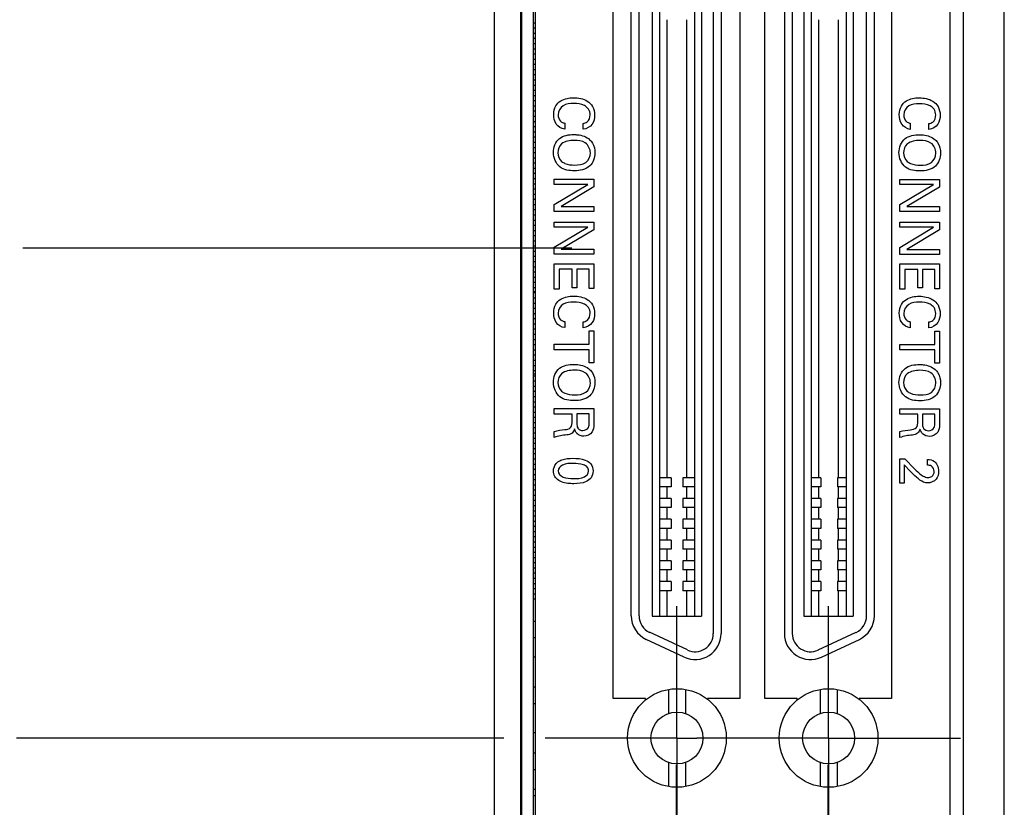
# Model space of a CAD drawing. Header units: inches. Extents: x 0 to 22, y 0 to 17.
# Tile 8 of 34: x 3.3 to 4.8, y 10.1 to 11.3. Entities that reach past the tile are written whole.
import ezdxf

# ---------------------------------------------------------------- set-up
doc = ezdxf.new("R2010")
doc.units = ezdxf.units.IN
doc.header["$LTSCALE"] = 1.21
doc.header["$MEASUREMENT"] = 0
doc.linetypes.add('CENTER', pattern=[0.6, 0.375, -0.075, 0.075, -0.075])
doc.layers.get('0').update_dxf_attribs({"linetype": 'CONTINUOUS'})
for name, color, linetype in [('02___PRT_ALL_AXES', 7, 'CONTINUOUS'), ('06___PRT_ALL_SURFS', 7, 'CONTINUOUS'), ('DEFAULT_1', 7, 'CENTER'), ('DIMENSIONS', 7, 'CONTINUOUS')]:
    doc.layers.add(name, color=color, linetype=linetype)
doc.styles.get("Standard").update_dxf_attribs({"font": 'txt', "width": 0.8})
doc.dimstyles.new('DIMSTYLE_1', dxfattribs={"dimtxt": 0.125, "dimasz": 0.18, "dimexe": 0.125, "dimexo": 0.0625, "dimgap": 0.03125, "dimtad": 0, "dimtih": 1, "dimtoh": 1, "dimzin": 4, "dimdsep": 46, "dimtxsty": 'STANDARD', "dimblk": '_FILLED', "dimblk1": '_FILLED', "dimblk2": '_FILLED', "dimcen": 0.09, "dimadec": 0, "dimazin": 0, "dimtp": 0.001, "dimtm": 0.001, "dimtfac": 1, "dimtofl": 0, "dimtmove": 0, "dimatfit": 3, "dimldrblk": '_FILLED', "dimfxl": 1, "dimtolj": 1, "dimtzin": 4, "dimarcsym": 0})

# ---------------------------------------------------------------- blocks, each defined once
blk = doc.blocks.new('*D2')
at = {"layer": 'DIMENSIONS', "color": 2, "linetype": 'CONTINUOUS'}
blk.add_line((4.0539, 11.9275), (3.3298, 11.9275), dxfattribs=at)
at = {"layer": 'DIMENSIONS', "color": 2, "linetype": 'CONTINUOUS', "insert": (3.2673, 11.99), "char_height": 0.125, "width": 1.125, "attachment_point": 3, "line_spacing_factor": 0.9}
blk.add_mtext('3.49{\\Ftxt.shx;\\W1.000000;\\H0.125000; }[88.6]', dxfattribs=at)
blk = doc.blocks.new('_FILLED')
at = {"color": 0, "linetype": 'BYBLOCK'}
blk.add_solid([(0, 0), (-1, 0.1736), (-1, -0.1736)], dxfattribs=at)
blk = doc.blocks.new('*D3')
at = {"layer": 'DIMENSIONS', "color": 2, "linetype": 'CONTINUOUS'}
blk.add_line((4.0689, 11.6479), (3.3298, 11.6479), dxfattribs=at)
at = {"layer": 'DIMENSIONS', "color": 2, "linetype": 'CONTINUOUS', "insert": (3.2673, 11.7104), "char_height": 0.125, "width": 1.425, "attachment_point": 3, "line_spacing_factor": 0.9}
blk.add_mtext('2X 3.21{\\Ftxt.shx;\\W1.000000;\\H0.125000; }[81.5]', dxfattribs=at)
blk = doc.blocks.new('*D4')
at = {"layer": 'DIMENSIONS', "color": 2, "linetype": 'CONTINUOUS'}
blk.add_line((4.0689, 10.1637), (3.3298, 10.1637), dxfattribs=at)
at = {"layer": 'DIMENSIONS', "color": 2, "linetype": 'CONTINUOUS', "insert": (3.2673, 10.2262), "char_height": 0.125, "width": 1.425, "attachment_point": 3, "line_spacing_factor": 0.9}
blk.add_mtext('2X 1.72{\\Ftxt.shx;\\W1.000000;\\H0.125000; }[43.8]', dxfattribs=at)
blk = doc.blocks.new('*D7')
at = {"layer": 'DIMENSIONS', "color": 2, "linetype": 'CONTINUOUS'}
blk.add_line((4.3849, 13.1035), (3.3519, 13.1035), dxfattribs=at)
at = {"layer": 'DIMENSIONS', "color": 2, "linetype": 'CONTINUOUS', "insert": (3.2894, 13.166), "char_height": 0.125, "width": 1.225, "attachment_point": 3, "line_spacing_factor": 0.9}
blk.add_mtext('4.66{\\Ftxt.shx;\\W1.000000;\\H0.125000; }[118.5]', dxfattribs=at)
blk = doc.blocks.new('*D18')
at = {"layer": 'DIMENSIONS', "color": 2, "linetype": 'CONTINUOUS'}
blk.add_line((4.1719, 10.9065), (3.3397, 10.9065), dxfattribs=at)
at = {"layer": 'DIMENSIONS', "color": 2, "linetype": 'CONTINUOUS', "insert": (3.2772, 10.969), "char_height": 0.125, "width": 1.125, "attachment_point": 3, "line_spacing_factor": 0.9}
blk.add_mtext('2.47{\\Ftxt.shx;\\W1.000000;\\H0.125000; }[62.7]', dxfattribs=at)

msp = doc.modelspace()

# ---------------------------------------------------------------- linework, layer by layer
at = {"color": 7, "linetype": 'CONTINUOUS'}
for p, q in [((4.8274, 7.1226), (4.8274, 13.0674)), ((4.0544, 7.9789), (4.0544, 11.942)), ((4.7654, 8.028), (4.7654, 11.946)), ((4.1164, 11.9275), (4.1164, 8.0475)), ((4.0944, 8.0522), (4.0944, 11.9228)), ((4.7454, 8.1375), (4.7454, 11.8375)), ((4.2344, 10.2235), (4.2344, 11.5895)), ((4.4264, 11.5895), (4.4264, 10.2235)), ((4.4644, 10.2235), (4.4644, 11.5895)), ((4.6564, 11.5895), (4.6564, 10.2235)), ((4.3863, 11.4895), (4.3863, 10.3222)), ((4.3981, 11.4895), (4.3981, 10.3222)), ((4.4942, 11.4895), (4.4942, 10.3222)), ((4.506, 11.4895), (4.506, 10.3222)), ((4.2938, 11.4629), (4.2938, 10.3487)), ((4.3046, 11.4629), (4.3046, 10.3487)), ((4.3578, 11.4629), (4.3578, 10.3487)), ((4.3686, 11.4629), (4.3686, 10.3487)), ((4.5237, 11.4629), (4.5237, 10.3487)), ((4.5345, 11.4629), (4.5345, 10.3487)), ((4.5877, 11.4629), (4.5877, 10.3487)), ((4.5985, 11.4629), (4.5985, 10.3487)), ((4.2619, 10.349), (4.2619, 11.4627)), ((4.2737, 10.349), (4.2737, 11.4627)), ((4.6186, 10.349), (4.6186, 11.4627)), ((4.6304, 10.349), (4.6304, 11.4627)), ((4.1164, 11.2481), (4.1134, 11.2481)), ((4.1164, 11.2402), (4.1134, 11.2402)), ((4.3164, 10.5584), (4.3164, 11.2532)), ((4.3459, 10.5584), (4.3459, 11.2532)), ((4.5463, 10.5584), (4.5463, 11.2532)), ((4.5759, 10.5584), (4.5759, 11.2532)), ((4.1164, 11.2324), (4.1134, 11.2324)), ((4.1164, 11.2245), (4.1134, 11.2245)), ((4.1164, 11.2166), (4.1134, 11.2166)), ((4.1164, 11.2087), (4.1134, 11.2087)), ((4.1164, 11.2009), (4.1134, 11.2009)), ((4.1164, 11.193), (4.1134, 11.193)), ((4.1164, 11.1851), (4.1134, 11.1851)), ((4.1164, 11.1773), (4.1134, 11.1773)), ((4.1164, 11.1694), (4.1134, 11.1694)), ((4.1164, 11.1615), (4.1134, 11.1615)), ((4.1164, 11.1536), (4.1134, 11.1536)), ((4.1164, 11.1458), (4.1134, 11.1458)), ((4.1164, 11.1379), (4.1134, 11.1379)), ((4.1164, 11.13), (4.1134, 11.13)), ((4.1164, 11.1221), (4.1134, 11.1221)), ((4.1164, 11.1143), (4.1134, 11.1143)), ((4.1164, 11.1064), (4.1134, 11.1064)), ((4.1164, 11.0985), (4.1134, 11.0985)), ((4.1164, 11.0906), (4.1134, 11.0906)), ((4.1164, 11.0828), (4.1134, 11.0828)), ((4.1164, 11.0749), (4.1134, 11.0749)), ((4.1164, 11.067), (4.1134, 11.067)), ((4.1164, 11.0591), (4.1134, 11.0591)), ((4.1164, 11.0513), (4.1134, 11.0513)), ((4.1164, 11.0434), (4.1134, 11.0434)), ((4.1164, 11.0355), (4.1134, 11.0355)), ((4.1164, 11.0276), (4.1134, 11.0276)), ((4.1164, 11.0198), (4.1134, 11.0198)), ((4.1164, 11.0119), (4.1134, 11.0119)), ((4.1164, 11.004), (4.1134, 11.004)), ((4.1164, 10.9962), (4.1134, 10.9962)), ((4.1164, 10.9883), (4.1134, 10.9883)), ((4.1164, 10.9804), (4.1134, 10.9804)), ((4.1164, 10.9725), (4.1134, 10.9725)), ((4.1164, 10.9647), (4.1134, 10.9647)), ((4.1164, 10.9568), (4.1134, 10.9568)), ((4.1164, 10.9489), (4.1134, 10.9489)), ((4.1164, 10.941), (4.1134, 10.941)), ((4.1164, 10.9332), (4.1134, 10.9332)), ((4.1164, 10.9253), (4.1134, 10.9253)), ((4.1164, 10.9174), (4.1134, 10.9174)), ((4.1164, 10.9095), (4.1134, 10.9095)), ((4.1164, 10.9017), (4.1134, 10.9017)), ((4.1164, 10.8938), (4.1134, 10.8938)), ((4.1164, 10.8859), (4.1134, 10.8859)), ((4.1164, 10.878), (4.1134, 10.878)), ((4.1164, 10.8702), (4.1134, 10.8702)), ((4.1164, 10.8623), (4.1134, 10.8623)), ((4.1164, 10.8544), (4.1134, 10.8544)), ((4.1164, 10.8466), (4.1134, 10.8466)), ((4.1134, 10.8411), (4.1164, 10.8411)), ((4.1164, 10.8387), (4.1134, 10.8387)), ((4.1164, 10.8308), (4.1134, 10.8308)), ((4.1164, 10.8229), (4.1134, 10.8229)), ((4.1164, 10.8151), (4.1134, 10.8151)), ((4.1164, 10.8072), (4.1134, 10.8072)), ((4.1164, 10.7993), (4.1134, 10.7993)), ((4.1164, 10.7914), (4.1134, 10.7914)), ((4.1164, 10.7836), (4.1134, 10.7836)), ((4.1164, 10.7757), (4.1134, 10.7757)), ((4.1164, 10.7678), (4.1134, 10.7678)), ((4.1164, 10.7599), (4.1134, 10.7599)), ((4.1164, 10.7521), (4.1134, 10.7521)), ((4.1164, 10.7442), (4.1134, 10.7442)), ((4.1164, 10.7363), (4.1134, 10.7363)), ((4.1164, 10.7284), (4.1134, 10.7284)), ((4.1164, 10.7206), (4.1134, 10.7206)), ((4.1164, 10.7155), (4.1134, 10.7155)), ((4.1164, 10.7127), (4.1134, 10.7127)), ((4.1164, 10.7048), (4.1134, 10.7048)), ((4.1164, 10.6969), (4.1134, 10.6969)), ((4.1164, 10.6891), (4.1134, 10.6891)), ((4.1164, 10.6812), (4.1134, 10.6812)), ((4.1164, 10.6733), (4.1134, 10.6733)), ((4.1164, 10.6655), (4.1134, 10.6655)), ((4.1164, 10.6576), (4.1134, 10.6576)), ((4.1164, 10.6497), (4.1134, 10.6497)), ((4.1164, 10.6418), (4.1134, 10.6418)), ((4.1164, 10.634), (4.1134, 10.634)), ((4.1164, 10.6261), (4.1134, 10.6261)), ((4.1164, 10.6182), (4.1134, 10.6182)), ((4.1164, 10.6103), (4.1134, 10.6103)), ((4.1164, 10.6025), (4.1134, 10.6025)), ((4.1164, 10.5946), (4.1134, 10.5946)), ((4.1164, 10.5867), (4.1134, 10.5867)), ((4.1164, 10.5788), (4.1134, 10.5788)), ((4.1164, 10.571), (4.1134, 10.571)), ((4.1164, 10.5631), (4.1134, 10.5631)), ((4.1164, 10.5552), (4.1134, 10.5552)), ((4.3222, 10.5584), (4.3046, 10.5584)), ((4.3222, 10.5584), (4.3222, 10.5446)), ((4.3399, 10.5584), (4.3399, 10.5446)), ((4.3578, 10.5584), (4.3399, 10.5584)), ((4.5491, 10.5584), (4.5345, 10.5584)), ((4.5491, 10.5584), (4.5491, 10.5446)), ((4.5747, 10.5584), (4.5747, 10.5446)), ((4.5877, 10.5584), (4.5747, 10.5584)), ((4.1164, 10.5473), (4.1134, 10.5473)), ((4.1164, 10.5395), (4.1134, 10.5395)), ((4.3222, 10.5446), (4.3046, 10.5446)), ((4.3164, 10.5269), (4.3164, 10.5446)), ((4.3578, 10.5446), (4.3399, 10.5446)), ((4.3459, 10.5269), (4.3459, 10.5446)), ((4.5491, 10.5446), (4.5345, 10.5446)), ((4.5463, 10.5269), (4.5463, 10.5446)), ((4.5877, 10.5446), (4.5747, 10.5446)), ((4.5759, 10.5269), (4.5759, 10.5446)), ((4.1164, 10.5316), (4.1134, 10.5316)), ((4.1164, 10.5237), (4.1134, 10.5237)), ((4.3222, 10.5269), (4.3046, 10.5269)), ((4.3222, 10.5269), (4.3222, 10.5131)), ((4.3399, 10.5269), (4.3399, 10.5131)), ((4.3578, 10.5269), (4.3399, 10.5269)), ((4.5491, 10.5269), (4.5345, 10.5269)), ((4.5491, 10.5269), (4.5491, 10.5131)), ((4.5747, 10.5269), (4.5747, 10.5131)), ((4.5877, 10.5269), (4.5747, 10.5269)), ((4.1164, 10.5158), (4.1134, 10.5158)), ((4.1164, 10.508), (4.1134, 10.508)), ((4.3222, 10.5131), (4.3046, 10.5131)), ((4.3164, 10.4954), (4.3164, 10.5131)), ((4.3578, 10.5131), (4.3399, 10.5131)), ((4.3459, 10.4954), (4.3459, 10.5131)), ((4.5491, 10.5131), (4.5345, 10.5131)), ((4.5463, 10.4954), (4.5463, 10.5131)), ((4.5877, 10.5131), (4.5747, 10.5131)), ((4.5759, 10.4954), (4.5759, 10.5131)), ((4.1164, 10.5001), (4.1134, 10.5001)), ((4.3222, 10.4954), (4.3046, 10.4954)), ((4.3222, 10.4954), (4.3222, 10.4816)), ((4.3399, 10.4954), (4.3399, 10.4816)), ((4.3578, 10.4954), (4.3399, 10.4954)), ((4.5491, 10.4954), (4.5345, 10.4954)), ((4.5491, 10.4954), (4.5491, 10.4816)), ((4.5747, 10.4954), (4.5747, 10.4816)), ((4.5877, 10.4954), (4.5747, 10.4954)), ((4.1164, 10.4922), (4.1134, 10.4922)), ((4.1164, 10.4843), (4.1134, 10.4843)), ((4.3222, 10.4816), (4.3046, 10.4816)), ((4.3164, 10.4639), (4.3164, 10.4816)), ((4.3578, 10.4816), (4.3399, 10.4816)), ((4.3459, 10.4639), (4.3459, 10.4816)), ((4.5491, 10.4816), (4.5345, 10.4816)), ((4.5463, 10.4639), (4.5463, 10.4816)), ((4.5877, 10.4816), (4.5747, 10.4816)), ((4.5759, 10.4639), (4.5759, 10.4816)), ((4.1164, 10.4765), (4.1134, 10.4765)), ((4.1164, 10.4686), (4.1134, 10.4686)), ((4.3224, 10.4639), (4.3046, 10.4639)), ((4.3224, 10.4639), (4.3224, 10.4501)), ((4.3401, 10.4639), (4.3401, 10.4501)), ((4.3578, 10.4639), (4.3401, 10.4639)), ((4.5491, 10.4639), (4.5345, 10.4639)), ((4.5491, 10.4639), (4.5491, 10.4501)), ((4.5747, 10.4639), (4.5747, 10.4501)), ((4.5877, 10.4639), (4.5747, 10.4639)), ((4.1164, 10.4607), (4.1134, 10.4607)), ((4.1164, 10.4528), (4.1134, 10.4528)), ((4.3224, 10.4501), (4.3046, 10.4501)), ((4.3164, 10.4324), (4.3164, 10.4501)), ((4.3578, 10.4501), (4.3401, 10.4501)), ((4.3459, 10.4324), (4.3459, 10.4501)), ((4.5491, 10.4501), (4.5345, 10.4501)), ((4.5463, 10.4324), (4.5463, 10.4501)), ((4.5877, 10.4501), (4.5747, 10.4501)), ((4.5759, 10.4324), (4.5759, 10.4501)), ((4.1164, 10.445), (4.1134, 10.445)), ((4.1164, 10.4371), (4.1134, 10.4371)), ((4.1164, 10.4292), (4.1134, 10.4292)), ((4.1164, 10.4214), (4.1134, 10.4214)), ((4.3222, 10.4324), (4.3046, 10.4324)), ((4.3222, 10.4186), (4.3046, 10.4186)), ((4.3164, 10.4009), (4.3164, 10.4186)), ((4.3222, 10.4324), (4.3222, 10.4186)), ((4.3399, 10.4324), (4.3399, 10.4186)), ((4.3578, 10.4324), (4.3399, 10.4324)), ((4.3578, 10.4186), (4.3399, 10.4186)), ((4.3459, 10.4009), (4.3459, 10.4186)), ((4.5491, 10.4324), (4.5345, 10.4324)), ((4.5491, 10.4186), (4.5345, 10.4186)), ((4.5463, 10.4009), (4.5463, 10.4186)), ((4.5491, 10.4324), (4.5491, 10.4186)), ((4.5747, 10.4324), (4.5747, 10.4186)), ((4.5877, 10.4324), (4.5747, 10.4324)), ((4.5877, 10.4186), (4.5747, 10.4186)), ((4.5759, 10.4009), (4.5759, 10.4186)), ((4.1164, 10.4135), (4.1134, 10.4135)), ((4.1164, 10.4056), (4.1134, 10.4056)), ((4.1164, 10.3977), (4.1134, 10.3977)), ((4.1164, 10.3899), (4.1134, 10.3899)), ((4.3222, 10.4009), (4.3046, 10.4009)), ((4.3222, 10.4009), (4.3222, 10.3871)), ((4.3399, 10.4009), (4.3399, 10.3871)), ((4.3578, 10.4009), (4.3399, 10.4009)), ((4.5491, 10.4009), (4.5345, 10.4009)), ((4.5491, 10.4009), (4.5491, 10.3871)), ((4.5747, 10.4009), (4.5747, 10.3871)), ((4.5877, 10.4009), (4.5747, 10.4009)), ((4.1164, 10.382), (4.1134, 10.382)), ((4.1164, 10.3741), (4.1134, 10.3741)), ((4.3222, 10.3871), (4.3046, 10.3871)), ((4.3164, 10.3487), (4.3164, 10.3871)), ((4.3578, 10.3871), (4.3399, 10.3871)), ((4.3459, 10.3487), (4.3459, 10.3871)), ((4.5491, 10.3871), (4.5345, 10.3871)), ((4.5463, 10.3487), (4.5463, 10.3871)), ((4.5877, 10.3871), (4.5747, 10.3871)), ((4.5759, 10.3487), (4.5759, 10.3871)), ((4.2938, 10.3487), (4.3686, 10.3487)), ((4.5237, 10.3487), (4.5985, 10.3487)), ((4.1134, 10.3411), (4.1164, 10.3411)), ((4.1164, 10.3155), (4.1134, 10.3155)), ((4.3471, 10.2972), (4.2896, 10.324)), ((4.5452, 10.2972), (4.6027, 10.324)), ((4.3421, 10.2865), (4.2846, 10.3133)), ((4.5502, 10.2865), (4.6077, 10.3133)), ((4.1164, 10.2865), (4.1134, 10.2865)), ((4.1134, 10.2411), (4.1164, 10.2411)), ((4.3184, 10.2374), (4.3184, 10.2009)), ((4.344, 10.2374), (4.344, 10.2009)), ((4.5483, 10.2374), (4.5483, 10.2009)), ((4.5739, 10.2374), (4.5739, 10.2009)), ((4.1164, 10.2155), (4.1134, 10.2155)), ((4.2834, 10.2235), (4.2344, 10.2235)), ((4.2834, 10.221), (4.2834, 10.2235)), ((4.3774, 10.2235), (4.3774, 10.2224)), ((4.4264, 10.2235), (4.3774, 10.2235)), ((4.5134, 10.2235), (4.4644, 10.2235)), ((4.5134, 10.221), (4.5134, 10.2235)), ((4.6074, 10.2235), (4.6074, 10.2223)), ((4.6564, 10.2235), (4.6074, 10.2235)), ((4.1134, 10.1719), (4.1164, 10.1719)), ((4.1134, 10.1411), (4.1164, 10.1411)), ((4.3184, 10.1265), (4.3184, 10.09)), ((4.344, 10.1265), (4.344, 10.09)), ((4.5483, 10.1265), (4.5483, 10.09)), ((4.5739, 10.1265), (4.5739, 10.09)), ((4.1164, 10.1155), (4.1134, 10.1155)), ((4.1144, 10.0859), (4.1164, 10.0859)), ((4.1164, 10.0761), (4.1144, 10.0761))]:
    msp.add_line(p, q, dxfattribs=at)
at = {"color": 40, "linetype": 'CONTINUOUS'}
for p, q in [((4.161, 11.0963), (4.161, 11.0872)), ((4.1891, 11.087), (4.1891, 11.0959)), ((4.6849, 11.0961), (4.6849, 11.0869)), ((4.713, 11.0868), (4.713, 11.0957)), ((4.1452, 11.0035), (4.1452, 11.0111)), ((4.1452, 11.0111), (4.2053, 11.0111)), ((4.1452, 10.973), (4.1962, 11.0035)), ((4.1962, 11.0035), (4.1452, 11.0035)), ((4.2053, 11.0111), (4.2053, 10.9995)), ((4.6691, 11.0033), (4.6691, 11.0109)), ((4.6691, 11.0109), (4.7292, 11.0109)), ((4.6691, 10.9728), (4.7202, 11.0033)), ((4.7202, 11.0033), (4.6691, 11.0033)), ((4.7292, 11.0109), (4.7292, 10.9993)), ((4.2053, 10.9995), (4.1556, 10.97)), ((4.7292, 10.9993), (4.6795, 10.9698)), ((4.1452, 10.9623), (4.1452, 10.973)), ((4.6691, 10.9621), (4.6691, 10.9728)), ((4.2053, 10.9623), (4.1452, 10.9623)), ((4.1556, 10.97), (4.2053, 10.97)), ((4.2053, 10.97), (4.2053, 10.9623)), ((4.7292, 10.9621), (4.6691, 10.9621)), ((4.6795, 10.9698), (4.7292, 10.9698)), ((4.7292, 10.9698), (4.7292, 10.9621)), ((4.1452, 10.9387), (4.1452, 10.9463)), ((4.1452, 10.9463), (4.2053, 10.9463)), ((4.2053, 10.9463), (4.2053, 10.9347)), ((4.6691, 10.9385), (4.6691, 10.9461)), ((4.6691, 10.9461), (4.7292, 10.9461)), ((4.7292, 10.9461), (4.7292, 10.9345)), ((4.1452, 10.9081), (4.1962, 10.9387)), ((4.1962, 10.9387), (4.1452, 10.9387)), ((4.2053, 10.9347), (4.1556, 10.9051)), ((4.6691, 10.9079), (4.7202, 10.9385)), ((4.7202, 10.9385), (4.6691, 10.9385)), ((4.7292, 10.9345), (4.6795, 10.9049)), ((4.1452, 10.8975), (4.1452, 10.9081)), ((4.2053, 10.8975), (4.1452, 10.8975)), ((4.1556, 10.9051), (4.2053, 10.9051)), ((4.2053, 10.9051), (4.2053, 10.8975)), ((4.6691, 10.8973), (4.6691, 10.9079)), ((4.7292, 10.8973), (4.6691, 10.8973)), ((4.6795, 10.9049), (4.7292, 10.9049)), ((4.7292, 10.9049), (4.7292, 10.8973)), ((4.1452, 10.8446), (4.1452, 10.883)), ((4.1452, 10.883), (4.2053, 10.883)), ((4.2053, 10.883), (4.2053, 10.8453)), ((4.6691, 10.8444), (4.6691, 10.8828)), ((4.6691, 10.8828), (4.7292, 10.8828)), ((4.7292, 10.8828), (4.7292, 10.8451)), ((4.1525, 10.8747), (4.1525, 10.8446)), ((4.1725, 10.8747), (4.1525, 10.8747)), ((4.1725, 10.8467), (4.1725, 10.8747)), ((4.1795, 10.8747), (4.1795, 10.8467)), ((4.1982, 10.8747), (4.1795, 10.8747)), ((4.1982, 10.8453), (4.1982, 10.8747)), ((4.6764, 10.8745), (4.6764, 10.8444)), ((4.6964, 10.8745), (4.6764, 10.8745)), ((4.6964, 10.8465), (4.6964, 10.8745)), ((4.7034, 10.8745), (4.7034, 10.8465)), ((4.7222, 10.8745), (4.7034, 10.8745)), ((4.7222, 10.8451), (4.7222, 10.8745)), ((4.1525, 10.8446), (4.1452, 10.8446)), ((4.1795, 10.8467), (4.1725, 10.8467)), ((4.2053, 10.8453), (4.1982, 10.8453)), ((4.6764, 10.8444), (4.6691, 10.8444)), ((4.7034, 10.8465), (4.6964, 10.8465)), ((4.7292, 10.8451), (4.7222, 10.8451)), ((4.161, 10.7953), (4.161, 10.7862)), ((4.1891, 10.786), (4.1891, 10.7949)), ((4.6849, 10.7951), (4.6849, 10.7859)), ((4.713, 10.7858), (4.713, 10.7947)), ((4.1982, 10.761), (4.1982, 10.7811)), ((4.1982, 10.7811), (4.2053, 10.7811)), ((4.2053, 10.7811), (4.2053, 10.7326)), ((4.7222, 10.7607), (4.7222, 10.7809)), ((4.7222, 10.7809), (4.7292, 10.7809)), ((4.7292, 10.7809), (4.7292, 10.7323)), ((4.1452, 10.7527), (4.1452, 10.761)), ((4.1452, 10.761), (4.1982, 10.761)), ((4.1982, 10.7527), (4.1452, 10.7527)), ((4.1982, 10.7326), (4.1982, 10.7527)), ((4.6691, 10.7525), (4.6691, 10.7607)), ((4.6691, 10.7607), (4.7222, 10.7607)), ((4.7222, 10.7525), (4.6691, 10.7525)), ((4.7222, 10.7323), (4.7222, 10.7525)), ((4.2053, 10.7326), (4.1982, 10.7326)), ((4.7292, 10.7323), (4.7222, 10.7323)), ((4.1452, 10.655), (4.1452, 10.6633)), ((4.1452, 10.6633), (4.2053, 10.6633)), ((4.2053, 10.6633), (4.2053, 10.6418)), ((4.6691, 10.6548), (4.6691, 10.6631)), ((4.6691, 10.6631), (4.7292, 10.6631)), ((4.7292, 10.6631), (4.7292, 10.6416)), ((4.1723, 10.655), (4.1452, 10.655)), ((4.1723, 10.6446), (4.1723, 10.655)), ((4.1794, 10.6552), (4.1794, 10.6421)), ((4.1983, 10.6552), (4.1794, 10.6552)), ((4.1983, 10.6421), (4.1983, 10.6552)), ((4.6963, 10.6548), (4.6691, 10.6548)), ((4.6963, 10.6443), (4.6963, 10.6548)), ((4.7033, 10.655), (4.7033, 10.6418)), ((4.7222, 10.655), (4.7033, 10.655)), ((4.7222, 10.6418), (4.7222, 10.655)), ((4.1452, 10.6197), (4.1452, 10.6286)), ((4.6691, 10.6195), (4.6691, 10.6284)), ((4.6691, 10.5504), (4.6691, 10.5871)), ((4.6691, 10.5871), (4.6767, 10.5871)), ((4.6767, 10.5871), (4.6915, 10.572)), ((4.711, 10.5775), (4.711, 10.5862)), ((4.6757, 10.5778), (4.6757, 10.5504)), ((4.6853, 10.5678), (4.6757, 10.5778)), ((4.6757, 10.5504), (4.6691, 10.5504))]:
    msp.add_line(p, q, dxfattribs=at)
at = {"color": 7, "linetype": 'CONTINUOUS'}
for centre, radius in [((4.3312, 10.1637), 0.0748), ((4.5611, 10.1637), 0.0748), ((4.3312, 10.1637), 0.0394), ((4.5611, 10.1637), 0.0394)]:
    msp.add_circle(centre, radius, dxfattribs=at)
for centre, radius, start, end in [((4.3013, 10.349), 0.0394, 180, 245), ((4.3013, 10.349), 0.0276, 180, 245), ((4.591, 10.349), 0.0276, 295, 360), ((4.591, 10.349), 0.0394, 295, 360), ((4.3587, 10.3222), 0.0394, 245, 360), ((4.3587, 10.3222), 0.0276, 245, 360), ((4.5335, 10.3222), 0.0394, 180, 295), ((4.5335, 10.3222), 0.0276, 180, 295)]:
    msp.add_arc(centre, radius, start, end, dxfattribs=at)
at = {"color": 40, "linetype": 'CONTINUOUS'}
for points, knots in [([(4.1443, 11.1096), (4.1443, 11.114), (4.1459, 11.1225), (4.157, 11.1331), (4.1679, 11.1349), (4.1746, 11.1349)], [0, 0, 0, 0, 0.299451, 0.545434, 1, 1, 1, 1]), ([(4.1746, 11.1349), (4.1816, 11.1349), (4.1931, 11.1329), (4.2045, 11.1217), (4.2062, 11.1131), (4.2062, 11.1086)], [0, 0, 0, 0, 0.460691, 0.70584, 1, 1, 1, 1]), ([(4.6682, 11.1094), (4.6682, 11.1138), (4.6698, 11.1222), (4.6809, 11.1329), (4.6918, 11.1347), (4.6985, 11.1347)], [0, 0, 0, 0, 0.299454, 0.545441, 1, 1, 1, 1]), ([(4.6985, 11.1347), (4.7056, 11.1347), (4.717, 11.1326), (4.7284, 11.1215), (4.7301, 11.1128), (4.7301, 11.1083)], [0, 0, 0, 0, 0.460696, 0.705845, 1, 1, 1, 1]), ([(4.1747, 11.126), (4.1692, 11.126), (4.1576, 11.1255), (4.1511, 11.1142), (4.1511, 11.109)], [0, 0, 0, 0, 0.512404, 1, 1, 1, 1]), ([(4.1995, 11.1089), (4.1995, 11.1119), (4.198, 11.118), (4.1887, 11.1251), (4.1802, 11.126), (4.1747, 11.126)], [0, 0, 0, 0, 0.271196, 0.511218, 1, 1, 1, 1]), ([(4.6986, 11.1257), (4.6931, 11.1257), (4.6815, 11.1253), (4.675, 11.114), (4.675, 11.1088)], [0, 0, 0, 0, 0.512403, 1, 1, 1, 1]), ([(4.7234, 11.1087), (4.7234, 11.1117), (4.722, 11.1178), (4.7126, 11.1249), (4.7041, 11.1257), (4.6986, 11.1257)], [0, 0, 0, 0, 0.271199, 0.511224, 1, 1, 1, 1]), ([(4.161, 11.0872), (4.156, 11.0877), (4.1462, 11.0939), (4.1443, 11.1046), (4.1443, 11.1096)], [0, 0, 0, 0, 0.497313, 1, 1, 1, 1]), ([(4.1891, 11.0959), (4.1912, 11.0962), (4.1973, 11.098), (4.1995, 11.105), (4.1995, 11.1089)], [0, 0, 0, 0, 0.356096, 1, 1, 1, 1]), ([(4.2062, 11.1086), (4.2062, 11.1039), (4.2045, 11.0933), (4.1943, 11.0874), (4.1891, 11.087)], [0, 0, 0, 0, 0.469174, 1, 1, 1, 1]), ([(4.6849, 11.0869), (4.68, 11.0875), (4.6701, 11.0937), (4.6682, 11.1044), (4.6682, 11.1094)], [0, 0, 0, 0, 0.497317, 1, 1, 1, 1]), ([(4.713, 11.0957), (4.7151, 11.096), (4.7213, 11.0978), (4.7234, 11.1048), (4.7234, 11.1087)], [0, 0, 0, 0, 0.356078, 1, 1, 1, 1]), ([(4.7301, 11.1083), (4.7301, 11.1037), (4.7284, 11.0931), (4.7183, 11.0872), (4.713, 11.0868)], [0, 0, 0, 0, 0.469179, 1, 1, 1, 1]), ([(4.1547, 11.0992), (4.1552, 11.0987), (4.1571, 11.0973), (4.1594, 11.0966), (4.161, 11.0963)], [0, 0, 0, 0, 0.315425, 1, 1, 1, 1]), ([(4.6786, 11.099), (4.6791, 11.0985), (4.681, 11.0971), (4.6834, 11.0964), (4.6849, 11.0961)], [0, 0, 0, 0, 0.315427, 1, 1, 1, 1]), ([(4.1438, 11.0518), (4.1438, 11.0595), (4.1503, 11.0766), (4.1673, 11.079), (4.1748, 11.079)], [0, 0, 0, 0, 0.507845, 1, 1, 1, 1]), ([(4.1748, 11.079), (4.1767, 11.079), (4.1851, 11.0786), (4.194, 11.0757), (4.1988, 11.0712)], [0, 0, 0, 0, 0.221614, 1, 1, 1, 1]), ([(4.6677, 11.0516), (4.6677, 11.0593), (4.6742, 11.0764), (4.6913, 11.0787), (4.6988, 11.0787)], [0, 0, 0, 0, 0.507846, 1, 1, 1, 1]), ([(4.6988, 11.0787), (4.7006, 11.0787), (4.7091, 11.0784), (4.7179, 11.0755), (4.7227, 11.071)], [0, 0, 0, 0, 0.221612, 1, 1, 1, 1]), ([(4.1999, 11.0511), (4.1999, 11.0568), (4.1938, 11.0693), (4.1811, 11.0702), (4.1753, 11.0702)], [0, 0, 0, 0, 0.496508, 1, 1, 1, 1]), ([(4.1988, 11.0712), (4.2004, 11.0697), (4.2052, 11.064), (4.2069, 11.0563), (4.2069, 11.0511)], [0, 0, 0, 0, 0.293027, 1, 1, 1, 1]), ([(4.7238, 11.0508), (4.7238, 11.0565), (4.7178, 11.0691), (4.705, 11.07), (4.6993, 11.07)], [0, 0, 0, 0, 0.496506, 1, 1, 1, 1]), ([(4.7227, 11.071), (4.7243, 11.0695), (4.7291, 11.0638), (4.7308, 11.0561), (4.7308, 11.0509)], [0, 0, 0, 0, 0.293004, 1, 1, 1, 1]), ([(4.1758, 11.024), (4.1682, 11.024), (4.1509, 11.0264), (4.1438, 11.0438), (4.1438, 11.0518)], [0, 0, 0, 0, 0.485945, 1, 1, 1, 1]), ([(4.2069, 11.0511), (4.2069, 11.044), (4.2011, 11.0273), (4.1839, 11.024), (4.1758, 11.024)], [0, 0, 0, 0, 0.467359, 1, 1, 1, 1]), ([(4.1759, 11.0328), (4.1818, 11.0328), (4.1943, 11.0336), (4.1999, 11.0458), (4.1999, 11.0511)], [0, 0, 0, 0, 0.52577, 1, 1, 1, 1]), ([(4.6998, 11.0238), (4.6922, 11.0238), (4.6748, 11.0262), (4.6677, 11.0435), (4.6677, 11.0516)], [0, 0, 0, 0, 0.485948, 1, 1, 1, 1]), ([(4.7308, 11.0509), (4.7308, 11.0438), (4.7251, 11.0271), (4.7079, 11.0238), (4.6998, 11.0238)], [0, 0, 0, 0, 0.467358, 1, 1, 1, 1]), ([(4.6998, 11.0326), (4.7057, 11.0326), (4.7182, 11.0334), (4.7238, 11.0456), (4.7238, 11.0508)], [0, 0, 0, 0, 0.525772, 1, 1, 1, 1]), ([(4.1563, 11.0382), (4.1578, 11.037), (4.1639, 11.0336), (4.171, 11.0328), (4.1759, 11.0328)], [0, 0, 0, 0, 0.28195, 1, 1, 1, 1]), ([(4.6803, 11.038), (4.6818, 11.0368), (4.6879, 11.0334), (4.6949, 11.0326), (4.6998, 11.0326)], [0, 0, 0, 0, 0.281979, 1, 1, 1, 1]), ([(4.1443, 10.8086), (4.1443, 10.8131), (4.1459, 10.8215), (4.157, 10.8321), (4.1679, 10.8339), (4.1746, 10.8339)], [0, 0, 0, 0, 0.299461, 0.545441, 1, 1, 1, 1]), ([(4.1747, 10.825), (4.1692, 10.825), (4.1576, 10.8245), (4.1511, 10.8132), (4.1511, 10.808)], [0, 0, 0, 0, 0.51242, 1, 1, 1, 1]), ([(4.1746, 10.8339), (4.1816, 10.8339), (4.1931, 10.8319), (4.2045, 10.8207), (4.2062, 10.8121), (4.2062, 10.8076)], [0, 0, 0, 0, 0.460691, 0.70584, 1, 1, 1, 1]), ([(4.1995, 10.8079), (4.1995, 10.8109), (4.198, 10.817), (4.1887, 10.8241), (4.1802, 10.825), (4.1747, 10.825)], [0, 0, 0, 0, 0.271209, 0.511227, 1, 1, 1, 1]), ([(4.6682, 10.8084), (4.6682, 10.8128), (4.6698, 10.8212), (4.6809, 10.8319), (4.6918, 10.8337), (4.6985, 10.8337)], [0, 0, 0, 0, 0.299454, 0.545441, 1, 1, 1, 1]), ([(4.6986, 10.8247), (4.6931, 10.8247), (4.6815, 10.8243), (4.675, 10.813), (4.675, 10.8078)], [0, 0, 0, 0, 0.512403, 1, 1, 1, 1]), ([(4.6985, 10.8337), (4.7056, 10.8337), (4.717, 10.8316), (4.7284, 10.8205), (4.7301, 10.8118), (4.7301, 10.8073)], [0, 0, 0, 0, 0.4607, 0.705844, 1, 1, 1, 1]), ([(4.7234, 10.8077), (4.7234, 10.8107), (4.722, 10.8168), (4.7126, 10.8239), (4.7041, 10.8247), (4.6986, 10.8247)], [0, 0, 0, 0, 0.271199, 0.511224, 1, 1, 1, 1]), ([(4.161, 10.7862), (4.156, 10.7867), (4.1462, 10.7929), (4.1443, 10.8036), (4.1443, 10.8086)], [0, 0, 0, 0, 0.497318, 1, 1, 1, 1]), ([(4.1891, 10.7949), (4.1912, 10.7952), (4.1973, 10.797), (4.1995, 10.804), (4.1995, 10.8079)], [0, 0, 0, 0, 0.356084, 1, 1, 1, 1]), ([(4.2062, 10.8076), (4.2062, 10.8029), (4.2045, 10.7923), (4.1943, 10.7864), (4.1891, 10.786)], [0, 0, 0, 0, 0.469181, 1, 1, 1, 1]), ([(4.6849, 10.7859), (4.68, 10.7865), (4.6701, 10.7927), (4.6682, 10.8034), (4.6682, 10.8084)], [0, 0, 0, 0, 0.497317, 1, 1, 1, 1]), ([(4.713, 10.7947), (4.7151, 10.795), (4.7213, 10.7968), (4.7234, 10.8038), (4.7234, 10.8077)], [0, 0, 0, 0, 0.356094, 1, 1, 1, 1]), ([(4.7301, 10.8073), (4.7301, 10.8027), (4.7284, 10.7921), (4.7183, 10.7862), (4.713, 10.7858)], [0, 0, 0, 0, 0.469173, 1, 1, 1, 1]), ([(4.1547, 10.7982), (4.1552, 10.7977), (4.1571, 10.7963), (4.1594, 10.7956), (4.161, 10.7953)], [0, 0, 0, 0, 0.315382, 1, 1, 1, 1]), ([(4.6786, 10.798), (4.6791, 10.7975), (4.681, 10.7961), (4.6834, 10.7954), (4.6849, 10.7951)], [0, 0, 0, 0, 0.315427, 1, 1, 1, 1]), ([(4.1438, 10.7032), (4.1438, 10.711), (4.1503, 10.728), (4.1673, 10.7304), (4.1748, 10.7304)], [0, 0, 0, 0, 0.50784, 1, 1, 1, 1]), ([(4.1748, 10.7304), (4.1767, 10.7304), (4.1851, 10.73), (4.194, 10.7271), (4.1988, 10.7226)], [0, 0, 0, 0, 0.221613, 1, 1, 1, 1]), ([(4.1999, 10.7025), (4.1999, 10.7082), (4.1938, 10.7207), (4.1811, 10.7216), (4.1753, 10.7216)], [0, 0, 0, 0, 0.496499, 1, 1, 1, 1]), ([(4.1988, 10.7226), (4.2004, 10.7212), (4.2052, 10.7154), (4.2069, 10.7078), (4.2069, 10.7026)], [0, 0, 0, 0, 0.293019, 1, 1, 1, 1]), ([(4.6677, 10.703), (4.6677, 10.7107), (4.6742, 10.7278), (4.6913, 10.7302), (4.6988, 10.7302)], [0, 0, 0, 0, 0.507846, 1, 1, 1, 1]), ([(4.6988, 10.7302), (4.7006, 10.7302), (4.7091, 10.7298), (4.7179, 10.7269), (4.7227, 10.7224)], [0, 0, 0, 0, 0.221612, 1, 1, 1, 1]), ([(4.7238, 10.7023), (4.7238, 10.708), (4.7178, 10.7205), (4.705, 10.7214), (4.6993, 10.7214)], [0, 0, 0, 0, 0.496506, 1, 1, 1, 1]), ([(4.7227, 10.7224), (4.7243, 10.721), (4.7291, 10.7152), (4.7308, 10.7075), (4.7308, 10.7023)], [0, 0, 0, 0, 0.293014, 1, 1, 1, 1]), ([(4.1758, 10.6754), (4.1682, 10.6754), (4.1509, 10.6778), (4.1438, 10.6952), (4.1438, 10.7032)], [0, 0, 0, 0, 0.485934, 1, 1, 1, 1]), ([(4.2069, 10.7026), (4.2069, 10.6955), (4.2011, 10.6787), (4.1839, 10.6754), (4.1758, 10.6754)], [0, 0, 0, 0, 0.467359, 1, 1, 1, 1]), ([(4.1759, 10.6842), (4.1818, 10.6842), (4.1943, 10.685), (4.1999, 10.6972), (4.1999, 10.7025)], [0, 0, 0, 0, 0.525761, 1, 1, 1, 1]), ([(4.6998, 10.6752), (4.6922, 10.6752), (4.6748, 10.6776), (4.6677, 10.695), (4.6677, 10.703)], [0, 0, 0, 0, 0.485948, 1, 1, 1, 1]), ([(4.6998, 10.684), (4.7057, 10.684), (4.7182, 10.6848), (4.7238, 10.697), (4.7238, 10.7023)], [0, 0, 0, 0, 0.52578, 1, 1, 1, 1]), ([(4.7308, 10.7023), (4.7308, 10.6952), (4.7251, 10.6785), (4.7079, 10.6752), (4.6998, 10.6752)], [0, 0, 0, 0, 0.467364, 1, 1, 1, 1]), ([(4.1563, 10.6896), (4.1578, 10.6884), (4.1639, 10.6851), (4.171, 10.6842), (4.1759, 10.6842)], [0, 0, 0, 0, 0.281949, 1, 1, 1, 1]), ([(4.6803, 10.6894), (4.6818, 10.6882), (4.6879, 10.6849), (4.6949, 10.684), (4.6998, 10.684)], [0, 0, 0, 0, 0.281966, 1, 1, 1, 1]), ([(4.1611, 10.6314), (4.1642, 10.6318), (4.172, 10.6331), (4.1723, 10.6411), (4.1723, 10.6446)], [0, 0, 0, 0, 0.479625, 1, 1, 1, 1]), ([(4.1794, 10.6421), (4.1794, 10.6416), (4.1795, 10.639), (4.1796, 10.6361), (4.1807, 10.6341)], [0, 0, 0, 0, 0.163004, 1, 1, 1, 1]), ([(4.1886, 10.6301), (4.1918, 10.6301), (4.1983, 10.6334), (4.1983, 10.6396), (4.1983, 10.6421)], [0, 0, 0, 0, 0.570298, 1, 1, 1, 1]), ([(4.685, 10.6312), (4.6881, 10.6315), (4.696, 10.6329), (4.6963, 10.6409), (4.6963, 10.6443)], [0, 0, 0, 0, 0.479624, 1, 1, 1, 1]), ([(4.1757, 10.6326), (4.1751, 10.6303), (4.1727, 10.6249), (4.1669, 10.6238), (4.1641, 10.6235)], [0, 0, 0, 0, 0.463556, 1, 1, 1, 1]), ([(4.1796, 10.6256), (4.179, 10.6262), (4.1772, 10.6282), (4.1762, 10.6308), (4.1757, 10.6326)], [0, 0, 0, 0, 0.31083, 1, 1, 1, 1]), ([(4.1807, 10.6341), (4.181, 10.6337), (4.1827, 10.6313), (4.186, 10.6301), (4.1886, 10.6301)], [0, 0, 0, 0, 0.153733, 1, 1, 1, 1]), ([(4.2053, 10.6418), (4.2053, 10.6409), (4.2053, 10.6362), (4.2045, 10.6312), (4.2025, 10.628)], [0, 0, 0, 0, 0.200606, 1, 1, 1, 1]), ([(4.6996, 10.6324), (4.699, 10.6301), (4.6966, 10.6247), (4.6908, 10.6236), (4.688, 10.6233)], [0, 0, 0, 0, 0.463579, 1, 1, 1, 1]), ([(4.7035, 10.6253), (4.7029, 10.6259), (4.7011, 10.628), (4.7001, 10.6306), (4.6996, 10.6324)], [0, 0, 0, 0, 0.310858, 1, 1, 1, 1]), ([(4.7033, 10.6418), (4.7033, 10.6414), (4.7034, 10.6387), (4.7035, 10.6359), (4.7047, 10.6339)], [0, 0, 0, 0, 0.163029, 1, 1, 1, 1]), ([(4.7047, 10.6339), (4.7049, 10.6335), (4.7066, 10.6311), (4.71, 10.6298), (4.7125, 10.6298)], [0, 0, 0, 0, 0.153724, 1, 1, 1, 1]), ([(4.7125, 10.6298), (4.7158, 10.6298), (4.7222, 10.6332), (4.7222, 10.6394), (4.7222, 10.6418)], [0, 0, 0, 0, 0.570343, 1, 1, 1, 1]), ([(4.7292, 10.6416), (4.7292, 10.6406), (4.7292, 10.636), (4.7285, 10.6309), (4.7264, 10.6278)], [0, 0, 0, 0, 0.20062, 1, 1, 1, 1]), ([(4.144, 10.5689), (4.144, 10.5707), (4.1448, 10.5769), (4.1496, 10.5823), (4.1536, 10.5843)], [0, 0, 0, 0, 0.28514, 1, 1, 1, 1]), ([(4.1536, 10.5843), (4.1546, 10.5848), (4.1609, 10.5875), (4.1678, 10.588), (4.1733, 10.588)], [0, 0, 0, 0, 0.175135, 1, 1, 1, 1]), ([(4.1733, 10.588), (4.1796, 10.588), (4.1895, 10.5873), (4.2017, 10.5802), (4.204, 10.5725), (4.204, 10.5687)], [0, 0, 0, 0, 0.464313, 0.71943, 1, 1, 1, 1]), ([(4.711, 10.5862), (4.7119, 10.5862), (4.7165, 10.586), (4.7212, 10.5838), (4.7237, 10.5809)], [0, 0, 0, 0, 0.184828, 1, 1, 1, 1]), ([(4.1484, 10.5574), (4.1475, 10.5583), (4.145, 10.5617), (4.144, 10.566), (4.144, 10.5689)], [0, 0, 0, 0, 0.312544, 1, 1, 1, 1]), ([(4.1737, 10.58), (4.1683, 10.58), (4.1588, 10.5808), (4.1509, 10.5725), (4.1509, 10.5688)], [0, 0, 0, 0, 0.596564, 1, 1, 1, 1]), ([(4.1509, 10.5688), (4.1509, 10.5648), (4.1595, 10.5569), (4.1688, 10.5575), (4.1739, 10.5575)], [0, 0, 0, 0, 0.436574, 1, 1, 1, 1]), ([(4.1973, 10.5686), (4.1973, 10.5708), (4.1957, 10.5754), (4.1866, 10.5798), (4.179, 10.58), (4.1737, 10.58)], [0, 0, 0, 0, 0.222924, 0.453266, 1, 1, 1, 1]), ([(4.1739, 10.5575), (4.1796, 10.5575), (4.1894, 10.5565), (4.1973, 10.565), (4.1973, 10.5686)], [0, 0, 0, 0, 0.60776, 1, 1, 1, 1]), ([(4.204, 10.5687), (4.204, 10.5651), (4.2022, 10.558), (4.1908, 10.5502), (4.181, 10.5494), (4.1747, 10.5494)], [0, 0, 0, 0, 0.273475, 0.516306, 1, 1, 1, 1]), ([(4.6966, 10.5571), (4.6958, 10.5578), (4.692, 10.5613), (4.6882, 10.5648), (4.6853, 10.5678)], [0, 0, 0, 0, 0.207173, 1, 1, 1, 1]), ([(4.7211, 10.5681), (4.7211, 10.5711), (4.7184, 10.577), (4.713, 10.5775), (4.711, 10.5775)], [0, 0, 0, 0, 0.605929, 1, 1, 1, 1]), ([(4.7278, 10.5684), (4.7278, 10.5642), (4.7257, 10.5543), (4.7157, 10.5506), (4.711, 10.5506)], [0, 0, 0, 0, 0.474199, 1, 1, 1, 1]), ([(4.7117, 10.5588), (4.7137, 10.5588), (4.7189, 10.5598), (4.7211, 10.5652), (4.7211, 10.5681)], [0, 0, 0, 0, 0.41173, 1, 1, 1, 1]), ([(4.7237, 10.5809), (4.7245, 10.58), (4.727, 10.5762), (4.7278, 10.5716), (4.7278, 10.5684)], [0, 0, 0, 0, 0.281627, 1, 1, 1, 1]), ([(4.1747, 10.5494), (4.1716, 10.5494), (4.1625, 10.5497), (4.1527, 10.5529), (4.1484, 10.5574)], [0, 0, 0, 0, 0.330254, 1, 1, 1, 1]), ([(4.711, 10.5506), (4.7101, 10.5506), (4.7047, 10.5507), (4.7001, 10.5543), (4.6966, 10.5571)], [0, 0, 0, 0, 0.167611, 1, 1, 1, 1]), ([(4.7014, 10.5631), (4.7024, 10.5624), (4.7055, 10.5602), (4.7092, 10.5588), (4.7117, 10.5588)], [0, 0, 0, 0, 0.333001, 1, 1, 1, 1])]:
    msp.add_open_spline(points, degree=3, knots=knots, dxfattribs=at)
for points in [[(4.1511, 11.109), (4.1511, 11.1055), (4.1522, 11.1016), (4.1547, 11.0992)], [(4.675, 11.1088), (4.675, 11.1053), (4.6761, 11.1014), (4.6786, 11.099)], [(4.1563, 11.0649), (4.1526, 11.0619), (4.1508, 11.0564), (4.1508, 11.0515)], [(4.1753, 11.0702), (4.1688, 11.0702), (4.1615, 11.069), (4.1563, 11.0649)], [(4.6803, 11.0647), (4.6765, 11.0617), (4.6748, 11.0561), (4.6748, 11.0513)], [(4.6993, 11.07), (4.6927, 11.07), (4.6854, 11.0688), (4.6803, 11.0647)], [(4.1508, 11.0515), (4.1508, 11.0467), (4.1527, 11.0413), (4.1563, 11.0382)], [(4.6748, 11.0513), (4.6748, 11.0465), (4.6766, 11.0411), (4.6803, 11.038)], [(4.1511, 10.808), (4.1511, 10.8045), (4.1522, 10.8006), (4.1547, 10.7982)], [(4.675, 10.8078), (4.675, 10.8043), (4.6761, 10.8004), (4.6786, 10.798)], [(4.1753, 10.7216), (4.1688, 10.7216), (4.1615, 10.7204), (4.1563, 10.7163)], [(4.6993, 10.7214), (4.6927, 10.7214), (4.6854, 10.7202), (4.6803, 10.7161)], [(4.1563, 10.7163), (4.1526, 10.7133), (4.1508, 10.7078), (4.1508, 10.703)], [(4.1508, 10.703), (4.1508, 10.6982), (4.1527, 10.6927), (4.1563, 10.6896)], [(4.6803, 10.7161), (4.6765, 10.7131), (4.6748, 10.7076), (4.6748, 10.7028)], [(4.6748, 10.7028), (4.6748, 10.6979), (4.6766, 10.6925), (4.6803, 10.6894)], [(4.1452, 10.6286), (4.1503, 10.6304), (4.1558, 10.6307), (4.1611, 10.6314)], [(4.2025, 10.628), (4.2, 10.624), (4.1949, 10.6213), (4.1902, 10.6213)], [(4.6691, 10.6284), (4.6742, 10.6301), (4.6797, 10.6305), (4.685, 10.6312)], [(4.7264, 10.6278), (4.7239, 10.6238), (4.7188, 10.6211), (4.7142, 10.6211)], [(4.1641, 10.6235), (4.1577, 10.6227), (4.1512, 10.6219), (4.1452, 10.6197)], [(4.1902, 10.6213), (4.1864, 10.6213), (4.1823, 10.6229), (4.1796, 10.6256)], [(4.688, 10.6233), (4.6816, 10.6225), (4.6752, 10.6216), (4.6691, 10.6195)], [(4.7142, 10.6211), (4.7103, 10.6211), (4.7062, 10.6226), (4.7035, 10.6253)], [(4.6915, 10.572), (4.6946, 10.5688), (4.6978, 10.5657), (4.7014, 10.5631)]]:
    msp.add_open_spline(points, degree=3, dxfattribs=at)
at = {"layer": '02___PRT_ALL_AXES', "color": 7, "linetype": 'CONTINUOUS'}
msp.add_line((4.1134, 11.942), (4.1134, 8.033), dxfattribs=at)
at = {"layer": '06___PRT_ALL_SURFS', "color": 7, "linetype": 'CONTINUOUS'}
msp.add_line((4.0954, 11.9276), (4.0954, 8.033), dxfattribs=at)
at = {"layer": 'DEFAULT_1', "color": 7, "linetype": 'CENTER'}
for p, q in [((4.3312, 10.1637), (4.3312, 10.3635)), ((4.5611, 10.1637), (4.5611, 10.3635)), ((4.3312, 10.1637), (4.1314, 10.1637)), ((4.3312, 10.1637), (4.3312, 9.9639)), ((4.3312, 10.1637), (4.3613, 10.1637)), ((4.5611, 10.1637), (4.3613, 10.1637)), ((4.5611, 10.1637), (4.5611, 9.9639)), ((4.5611, 10.1637), (4.7609, 10.1637)), ((4.3304, 9.923), (4.3304, 10.1228)), ((4.5603, 9.923), (4.5603, 10.1228))]:
    msp.add_line(p, q, dxfattribs=at)

# ---------------------------------------------------------------- dimensions: what is measured, and where the dimension line sits
at = {"layer": 'DIMENSIONS', "color": 2, "linetype": 'CONTINUOUS'}
for feature_location, offset, origin, picture, middle in [((4.3849, 13.1035), (-1.033, 0), (4.4474, 8.4388), '*D7', (2.6769, 13.1035)), ((4.0539, 11.9275), (-0.7241, 0), (4.1164, 8.4388), '*D2', (2.7048, 11.9275)), ((4.1719, 10.9065), (-0.8322, 0), (4.2344, 8.4388), '*D18', (2.7147, 10.9065))]:
    dim = msp.add_ordinate_dim(feature_location=feature_location, offset=offset, dtype=0, origin=origin, dimstyle='DIMSTYLE_1', dxfattribs=at)
    dim.commit()
    dim.dimension.update_dxf_attribs({"geometry": picture, "text_midpoint": middle})
for feature_location, picture, middle in [((4.0689, 11.6479), '*D3', (2.5548, 11.6479)), ((4.0689, 10.1637), '*D4', (2.5548, 10.1637))]:
    dim = msp.add_ordinate_dim(feature_location=feature_location, offset=(-0.7391, 0), dtype=0, origin=(4.1314, 8.4388), text='2X <>', dimstyle='DIMSTYLE_1', dxfattribs=at)
    dim.commit()
    dim.dimension.update_dxf_attribs({"geometry": picture, "text_midpoint": middle})

doc.saveas('drawing.dxf')
